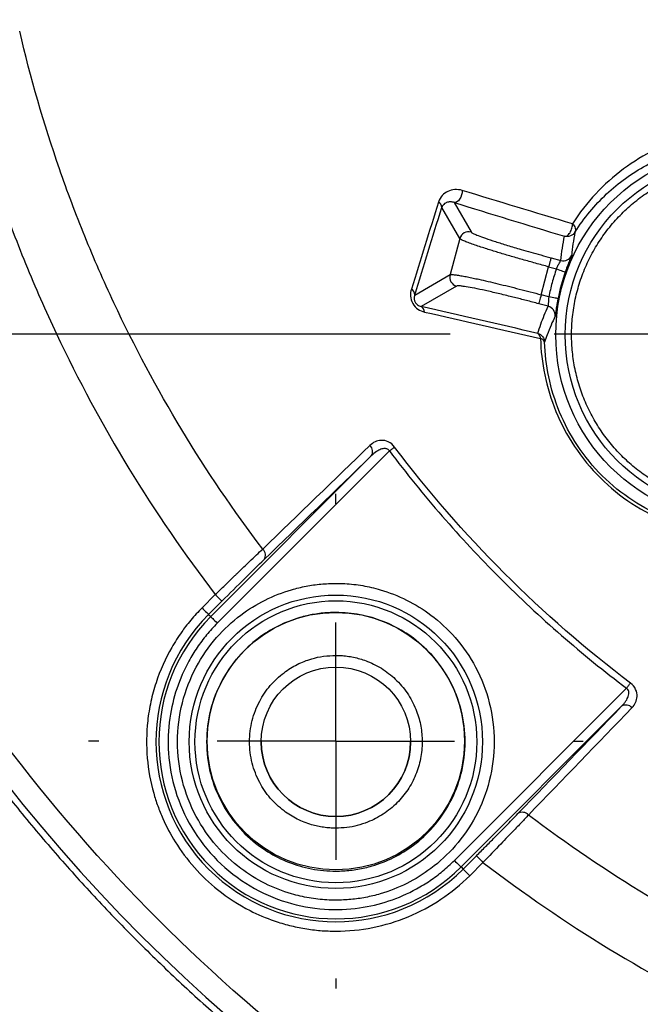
# Model space of a CAD drawing. Header units: millimetres. Extents: x 13 to 546, y 13 to 419.
# Tile 10 of 41: x 145 to 160, y 172 to 196. Entities that reach past the tile are written whole.
import ezdxf

# ---------------------------------------------------------------- set-up
doc = ezdxf.new("R2010")
doc.units = ezdxf.units.MM
doc.header["$LTSCALE"] = 2
doc.linetypes.add('CENTERX2', pattern=[20.32, 12.7, -2.54, 2.54, -2.54])
doc.layers.add('CENTER', color=40, linetype='CENTERX2')
doc.layers.add('DIMENSIONS', color=140, linetype='Continuous', lineweight=25)
doc.styles.add('SLDTEXTSTYLE0', font='TXT', dxfattribs={"width": 0.7})
doc.dimstyles.new('SLDDIMSTYLE0', dxfattribs={"dimtxt": 4.316016, "dimasz": 6.604, "dimexe": 0, "dimexo": 0.0625, "dimgap": 1.079004, "dimtad": 0, "dimtih": 1, "dimtoh": 1, "dimlfac": 0.875, "dimrnd": 1e-09, "dimzin": 12, "dimdsep": 46, "dimtxsty": 'SLDTEXTSTYLE0', "dimsah": 1, "dimcen": 0.09, "dimadec": 0, "dimazin": 3, "dimtfac": 1, "dimtofl": 0, "dimtmove": 0, "dimatfit": 3, "dimfxl": 0, "dimfrac": 2, "dimtolj": 1, "dimtzin": 12, "dimarcsym": 0})
doc.dimstyles.new('SLDDIMSTYLE2', dxfattribs={"dimtxt": 4.316016, "dimasz": 6.604, "dimexe": 0, "dimexo": 0.0625, "dimgap": 1.079004, "dimtad": 0, "dimtih": 1, "dimtoh": 1, "dimlfac": 0.875, "dimrnd": 1e-09, "dimzin": 4, "dimdsep": 46, "dimtxsty": 'SLDTEXTSTYLE0', "dimsah": 1, "dimcen": 0.09, "dimadec": 0, "dimazin": 1, "dimtfac": 1, "dimtofl": 0, "dimtmove": 0, "dimatfit": 3, "dimfxl": 0, "dimfrac": 2, "dimtolj": 1, "dimtzin": 12, "dimarcsym": 0})

# ---------------------------------------------------------------- blocks, each defined once
blk = doc.blocks.new('_D_8')
at = {"layer": 'DIMENSIONS'}
for p, q in [((155.197, 282.047), (70.019, 282.047)), ((76.369, 282.047), (76.369, 245.159)), ((69.956, 237.333), (68.507, 237.333)), ((68.507, 237.333), (68.507, 230.474)), ((82.782, 237.333), (84.231, 237.333)), ((84.231, 237.333), (84.231, 230.474)), ((68.507, 230.474), (69.956, 230.474)), ((84.231, 230.474), (82.782, 230.474)), ((76.369, 188.333), (76.369, 229.508)), ((155.197, 188.333), (70.019, 188.333))]:
    blk.add_line(p, q, dxfattribs=at)
for points in [[(76.369, 282.047), (75.353, 275.443), (77.385, 275.443)], [(76.369, 188.333), (77.385, 194.937), (75.353, 194.937)]]:
    blk.add_solid(points, dxfattribs=at)
at = {"layer": 'DIMENSIONS', "char_height": 4.2333, "attachment_point": 1, "style": 'SLDTEXTSTYLE0'}
for s, insert in [('82.0', (69.956, 243.757)), ('3.23', (69.956, 235.931))]:
    blk.add_mtext(s, dxfattribs=dict(at, insert=insert))
blk = doc.blocks.new('_D_9')
at = {"layer": 'DIMENSIONS'}
for p, q in [((145.135, 292.007), (51.197, 292.007)), ((57.547, 292.007), (57.547, 245.157)), ((51.134, 237.331), (49.685, 237.331)), ((49.685, 237.331), (49.685, 230.472)), ((63.96, 237.331), (65.409, 237.331)), ((65.409, 237.331), (65.409, 230.472)), ((49.685, 230.472), (51.134, 230.472)), ((65.409, 230.472), (63.96, 230.472)), ((57.547, 178.379), (57.547, 229.505)), ((143.801, 178.379), (51.197, 178.379))]:
    blk.add_line(p, q, dxfattribs=at)
for points in [[(57.547, 292.007), (56.531, 285.403), (58.563, 285.403)], [(57.547, 178.379), (58.563, 184.983), (56.531, 184.983)]]:
    blk.add_solid(points, dxfattribs=at)
at = {"layer": 'DIMENSIONS', "char_height": 4.2333, "attachment_point": 1, "style": 'SLDTEXTSTYLE0'}
for s, insert in [('99.4', (51.134, 243.754)), ('3.91', (51.134, 235.929))]:
    blk.add_mtext(s, dxfattribs=dict(at, insert=insert))
blk = doc.blocks.new('SW_CENTERMARKSYMBOL_6')
at = {"layer": 'CENTER', "color": 0}
for p, q in [((0, 5.806), (0, 6.054)), ((0, 0), (0, 2.903)), ((-5.806, 0), (-6.054, 0)), ((0, 0), (-2.903, 0)), ((0, 0), (0, -2.903)), ((0, 0), (2.903, 0)), ((5.806, 0), (6.054, 0)), ((0, -5.806), (0, -6.054))]:
    blk.add_line(p, q, dxfattribs=at)
blk = doc.blocks.new('SW_CENTERMARKSYMBOL_7')
at = {"layer": 'CENTER', "color": 0}
for p, q in [((0, 2.903), (0, 4.617)), ((0, 0), (0, 2.903)), ((-2.903, 0), (-4.617, 0)), ((0, 0), (-2.903, 0)), ((0, 0), (0, -2.903)), ((0, 0), (2.903, 0)), ((2.903, 0), (4.617, 0)), ((0, -2.903), (0, -4.617))]:
    blk.add_line(p, q, dxfattribs=at)

msp = doc.modelspace()

# ---------------------------------------------------------------- linework, layer by layer
for p, q in [((155.29, 191.558), (155.707, 190.837)), ((155.427, 190.675), (154.987, 191.437)), ((155.427, 190.675), (155.191, 189.793)), ((157.664, 190.206), (157.903, 190.142)), ((157.422, 189.301), (157.605, 189.986)), ((157.605, 189.986), (157.795, 189.935)), ((154.327, 189.294), (155.191, 189.793)), ((155.352, 189.513), (154.487, 189.014)), ((157.609, 189.251), (157.422, 189.301)), ((157.594, 189.019), (157.363, 189.08)), ((149.331, 181.427), (153.263, 185.359)), ((153.706, 185.479), (149.492, 181.265)), ((149.444, 181.965), (149.118, 181.639)), ((149.606, 181.803), (149.28, 181.478)), ((149.28, 181.478), (149.331, 181.427)), ((155.297, 175.46), (159.511, 179.674)), ((159.391, 179.231), (155.459, 175.299)), ((155.51, 175.248), (155.835, 175.573)), ((155.671, 175.086), (155.997, 175.412)), ((155.459, 175.299), (155.51, 175.248))]:
    msp.add_line(p, q)
at = {"flags": 128}
for points in [[(155.49, 191.853), (155.487, 191.798), (155.474, 191.743), (155.454, 191.689), (155.426, 191.641), (155.394, 191.602), (155.36, 191.574), (155.324, 191.559), (155.29, 191.558)], [(157.664, 190.206), (157.663, 190.2), (157.659, 190.186), (157.653, 190.165), (157.646, 190.138), (157.637, 190.105), (157.627, 190.068), (157.617, 190.027), (157.605, 189.986)], [(157.795, 189.935), (157.837, 189.92), (157.877, 189.906), (157.914, 189.893), (157.946, 189.881), (157.973, 189.872), (157.993, 189.865), (158.006, 189.86), (158.011, 189.859)], [(157.422, 189.301), (157.411, 189.259), (157.4, 189.219), (157.39, 189.182), (157.381, 189.149), (157.374, 189.121), (157.368, 189.1), (157.364, 189.087), (157.363, 189.08)], [(157.833, 189.207), (157.828, 189.208), (157.815, 189.211), (157.794, 189.215), (157.766, 189.22), (157.732, 189.227), (157.694, 189.234), (157.652, 189.242), (157.609, 189.251)], [(153.706, 185.479), (153.724, 185.492), (153.741, 185.505), (153.758, 185.518), (153.775, 185.531), (153.791, 185.543), (153.806, 185.554), (153.82, 185.565), (153.834, 185.575)], [(149.444, 181.965), (149.475, 181.934), (149.505, 181.904), (149.533, 181.876), (149.557, 181.852), (149.577, 181.831), (149.592, 181.816), (149.602, 181.807), (149.606, 181.803)], [(149.118, 181.639), (149.149, 181.608), (149.18, 181.578), (149.207, 181.55), (149.232, 181.526), (149.252, 181.506), (149.267, 181.491), (149.276, 181.481), (149.28, 181.478)], [(149.331, 181.427), (149.334, 181.423), (149.344, 181.414), (149.359, 181.398), (149.379, 181.378), (149.403, 181.354), (149.431, 181.326), (149.461, 181.296), (149.492, 181.265)], [(159.511, 179.674), (159.524, 179.692), (159.538, 179.709), (159.551, 179.726), (159.563, 179.743), (159.575, 179.759), (159.587, 179.774), (159.597, 179.788), (159.607, 179.801)], [(155.297, 175.46), (155.328, 175.429), (155.359, 175.399), (155.386, 175.371), (155.411, 175.347), (155.431, 175.327), (155.446, 175.312), (155.455, 175.302), (155.459, 175.299)], [(155.835, 175.573), (155.839, 175.57), (155.849, 175.56), (155.864, 175.545), (155.884, 175.525), (155.908, 175.501), (155.936, 175.473), (155.966, 175.443), (155.997, 175.412)], [(155.671, 175.086), (155.64, 175.117), (155.61, 175.147), (155.582, 175.175), (155.558, 175.199), (155.538, 175.219), (155.523, 175.235), (155.513, 175.244), (155.51, 175.248)]]:
    msp.add_lwpolyline(points, dxfattribs=at)
for centre, radius in [((162.355, 188.322), 4.576), ((162.355, 188.322), 4.347), ((152.395, 178.363), 3.59), ((152.395, 178.363), 3.45), ((152.395, 178.363), 1.829)]:
    msp.add_circle(centre, radius)
for centre, radius, start, end in [((177.447, 203.414), 42.153, 193.158, 256.842), ((154.84, 191.44), 0.147, 359.0184, 62.3939), ((155.648, 190.615), 0.229, 75.1836, 164.8164), ((157.962, 190.363), 0.229, 255.0011, 334.9968), ((162.355, 188.322), 4.607, 160.5193, 168.9276), ((155.412, 189.734), 0.229, 165.1836, 254.8164), ((154.173, 189.299), 0.154, 358.4276, 62.8152), ((154.415, 188.885), 0.147, 357.6182, 60.9882), ((157.534, 188.798), 0.229, 354.4451, 74.9975), ((153.098, 185.468), 0.198, 326.6518, 47.9845), ((150.471, 182.93), 0.199, 326.7374, 48.4165), ((152.395, 178.363), 4.405, 135, 315), ((152.395, 178.363), 4.333, 135, 315), ((159.5, 179.065), 0.198, 42.0153, 123.3488), ((152.395, 178.363), 1.829, 180, 0), ((156.962, 176.439), 0.199, 41.5834, 123.2632)]:
    msp.add_arc(centre, radius, start, end)
for points, knots in [([(150.603, 183.078), (149.177, 184.96), (147.962, 186.971), (146.709, 189.641), (146.472, 190.184), (146.027, 191.278), (145.82, 191.828), (145.244, 193.49), (144.92, 194.612), (144.654, 195.748)], [0, 0, 0, 0, 0.5, 0.5, 0.625, 0.625, 0.75, 0.75, 1, 1, 1, 1]), ([(143.099, 195.384), (143.381, 194.179), (143.726, 192.989), (144.34, 191.227), (144.561, 190.644), (145.034, 189.485), (145.288, 188.91), (146.624, 186.082), (147.919, 183.955), (149.444, 181.965)], [0, 0, 0, 0, 0.25, 0.25, 0.375, 0.375, 0.5, 0.5, 1, 1, 1, 1]), ([(136.245, 193.783), (136.3, 193.552), (136.41, 193.089), (136.591, 192.4), (136.782, 191.714), (136.985, 191.03), (137.199, 190.351), (137.424, 189.675), (137.662, 189.003), (137.91, 188.335), (138.169, 187.671), (138.44, 187.012), (138.722, 186.357), (139.015, 185.708), (139.318, 185.063), (139.633, 184.424), (139.958, 183.789), (140.294, 183.161), (140.64, 182.538), (140.997, 181.921), (141.364, 181.311), (141.741, 180.706), (142.129, 180.108), (142.526, 179.516), (142.934, 178.932), (143.351, 178.354), (143.778, 177.783), (144.214, 177.22), (144.66, 176.664), (145.115, 176.116), (145.579, 175.575), (146.053, 175.043), (146.535, 174.518), (147.026, 174.001), (147.525, 173.493), (148.034, 172.994), (148.55, 172.503), (149.075, 172.02), (149.607, 171.547), (150.148, 171.083), (150.696, 170.628), (151.252, 170.182), (151.816, 169.745), (152.386, 169.319), (152.964, 168.901), (153.549, 168.494), (154.14, 168.097), (154.738, 167.709), (155.343, 167.332), (155.953, 166.965), (156.57, 166.608), (157.193, 166.261), (157.822, 165.926), (158.456, 165.601), (159.095, 165.286), (159.74, 164.982), (160.39, 164.69), (161.044, 164.408), (161.703, 164.137), (162.367, 163.878), (163.035, 163.629), (163.707, 163.392), (164.383, 163.167), (165.063, 162.952), (165.746, 162.75), (166.432, 162.558), (167.122, 162.378), (167.584, 162.268), (167.815, 162.212)], [0, 0, 0, 0, 0.015152, 0.030303, 0.045455, 0.060606, 0.075758, 0.090909, 0.106061, 0.121212, 0.136364, 0.151515, 0.166667, 0.181818, 0.19697, 0.212121, 0.227273, 0.242424, 0.257576, 0.272727, 0.287879, 0.30303, 0.318182, 0.333333, 0.348485, 0.363636, 0.378788, 0.393939, 0.409091, 0.424242, 0.439394, 0.454545, 0.469697, 0.484848, 0.5, 0.515152, 0.530303, 0.545455, 0.560606, 0.575758, 0.590909, 0.606061, 0.621212, 0.636364, 0.651515, 0.666667, 0.681818, 0.69697, 0.712121, 0.727273, 0.742424, 0.757576, 0.772727, 0.787879, 0.80303, 0.818182, 0.833333, 0.848485, 0.863636, 0.878788, 0.893939, 0.909091, 0.924242, 0.939394, 0.954545, 0.969697, 0.984848, 1, 1, 1, 1]), ([(167.981, 162.924), (164.231, 163.801), (160.603, 165.202), (153.871, 168.946), (150.767, 171.288), (145.32, 176.735), (142.978, 179.839), (139.234, 186.571), (137.833, 190.198), (136.956, 193.949)], [0, 0, 0, 0, 0.25, 0.25, 0.5, 0.5, 0.75, 0.75, 1, 1, 1, 1]), ([(165.065, 192.623), (164.717, 192.838), (164.366, 192.997), (163.84, 193.172), (163.664, 193.22), (163.318, 193.294), (163.148, 193.321), (162.643, 193.376), (162.311, 193.378), (161.674, 193.321), (161.367, 193.263), (160.775, 193.096), (160.488, 192.986), (159.942, 192.718), (159.684, 192.56), (158.949, 192.017), (158.527, 191.569), (158.188, 191.038)], [0, 0, 0, 0, 0.125, 0.125, 0.1875, 0.1875, 0.25, 0.25, 0.375, 0.375, 0.5, 0.5, 0.625, 0.625, 0.75, 0.75, 1, 1, 1, 1]), ([(158.249, 190.833), (158.471, 191.183), (158.731, 191.495), (159.317, 192.041), (159.644, 192.276), (160.343, 192.658), (160.719, 192.807), (161.506, 193.006), (161.92, 193.058), (162.355, 193.052)], [0, 0, 0, 0, 0.25, 0.25, 0.5, 0.5, 0.75, 0.75, 1, 1, 1, 1]), ([(162.355, 184.134), (162.284, 184.135), (162.142, 184.137), (161.931, 184.154), (161.72, 184.18), (161.511, 184.218), (161.304, 184.266), (161.1, 184.324), (160.899, 184.393), (160.702, 184.472), (160.509, 184.56), (160.321, 184.659), (160.138, 184.766), (159.961, 184.883), (159.79, 185.009), (159.625, 185.143), (159.468, 185.285), (159.318, 185.435), (159.175, 185.593), (159.041, 185.757), (158.916, 185.928), (158.799, 186.106), (158.691, 186.289), (158.593, 186.477), (158.504, 186.67), (158.425, 186.867), (158.357, 187.068), (158.298, 187.272), (158.25, 187.479), (158.213, 187.688), (158.186, 187.898), (158.17, 188.11), (158.163, 188.398), (158.182, 188.761), (158.25, 189.195), (158.364, 189.619), (158.521, 190.029), (158.721, 190.42), (158.96, 190.788), (159.236, 191.13), (159.547, 191.44), (159.888, 191.717), (160.257, 191.956), (160.648, 192.155), (161.058, 192.313), (161.482, 192.426), (161.916, 192.497), (162.208, 192.506), (162.355, 192.51)], [0, 0, 0, 0, 0.016132, 0.032264, 0.048396, 0.064527, 0.080659, 0.096791, 0.112923, 0.129055, 0.145187, 0.161319, 0.17745, 0.193582, 0.209714, 0.225846, 0.241978, 0.25811, 0.274242, 0.290373, 0.306505, 0.322637, 0.338769, 0.354901, 0.371033, 0.387165, 0.403296, 0.419428, 0.43556, 0.451692, 0.467824, 0.483956, 0.500087, 0.533415, 0.566742, 0.60007, 0.633397, 0.666725, 0.700052, 0.73338, 0.766707, 0.800035, 0.833362, 0.86669, 0.900017, 0.933345, 0.966672, 1, 1, 1, 1]), ([(155.49, 191.853), (155.364, 191.891), (155.243, 191.879), (155.087, 191.806), (155.04, 191.773), (154.96, 191.687), (154.927, 191.633), (154.908, 191.571)], [0, 0, 0, 0, 0.5, 0.5, 0.75, 0.75, 1, 1, 1, 1]), ([(155.227, 191.572), (155.216, 191.573), (155.189, 191.575), (155.147, 191.57), (155.111, 191.56), (155.072, 191.542), (155.038, 191.518), (155.006, 191.481), (154.993, 191.451), (154.987, 191.437)], [0, 0, 0, 0, 0.1127882, 0.2559926, 0.4317904, 0.5139585, 0.7111052, 0.872908, 1, 1, 1, 1]), ([(155.29, 191.558), (155.28, 191.562), (155.258, 191.568), (155.238, 191.571), (155.227, 191.572)], [0, 0, 0, 0, 0.4686947, 1, 1, 1, 1]), ([(155.707, 190.837), (155.71, 190.833), (155.716, 190.826), (155.739, 190.811), (155.773, 190.794), (155.818, 190.774), (155.902, 190.739), (156.051, 190.685), (156.296, 190.603), (156.59, 190.511), (156.889, 190.423), (157.166, 190.343), (157.413, 190.274), (157.58, 190.229), (157.664, 190.206)], [0, 0, 0, 0, 0.050331, 0.100239, 0.150015, 0.199951, 0.250337, 0.375215, 0.500266, 0.625081, 0.75007, 0.833567, 0.916424, 1, 1, 1, 1]), ([(157.995, 190.732), (158.012, 190.728), (158.034, 190.732), (158.081, 190.761), (158.106, 190.787), (158.149, 190.854), (158.166, 190.895), (158.186, 190.973), (158.189, 191.009), (158.188, 191.038)], [0, 0, 0, 0, 0.25, 0.25, 0.5, 0.5, 0.75, 0.75, 1, 1, 1, 1]), ([(158.249, 190.833), (158.225, 190.794), (158.186, 190.759), (158.092, 190.721), (158.039, 190.72), (157.995, 190.732)], [0, 0, 0, 0, 0.5, 0.5, 1, 1, 1, 1]), ([(158.249, 190.833), (158.231, 190.737), (158.197, 190.55), (158.178, 190.359), (158.169, 190.267)], [0, 0, 0, 0, 0.514324, 1, 1, 1, 1]), ([(158.188, 191.038), (158.22, 191.008), (158.246, 190.969), (158.268, 190.894), (158.264, 190.858), (158.249, 190.833)], [0, 0, 0, 0, 0.5, 0.5, 1, 1, 1, 1]), ([(157.605, 189.986), (157.552, 190), (157.445, 190.029), (157.284, 190.073), (157.124, 190.117), (156.965, 190.162), (156.808, 190.207), (156.654, 190.252), (156.504, 190.296), (156.36, 190.339), (156.222, 190.381), (156.082, 190.425), (155.938, 190.471), (155.793, 190.52), (155.657, 190.568), (155.542, 190.612), (155.455, 190.651), (155.437, 190.667), (155.427, 190.675)], [0, 0, 0, 0, 0.0476928, 0.0958957, 0.1446092, 0.1938339, 0.2435703, 0.2938189, 0.3445803, 0.3958549, 0.4476432, 0.4999457, 0.564041, 0.6358379, 0.7153347, 0.8025291, 0.8974185, 1, 1, 1, 1]), ([(157.903, 190.142), (157.914, 190.241), (157.937, 190.44), (157.975, 190.634), (157.995, 190.732)], [0, 0, 0, 0, 0.498349, 1, 1, 1, 1]), ([(157.795, 189.935), (157.801, 189.948), (157.813, 189.975), (157.832, 190.013), (157.85, 190.049), (157.874, 190.089), (157.898, 190.129), (157.901, 190.138), (157.903, 190.142)], [0, 0, 0, 0, 0.125306, 0.250956, 0.376981, 0.503412, 0.750042, 1, 1, 1, 1]), ([(158.169, 190.267), (158.169, 190.265), (158.168, 190.262), (158.163, 190.249), (158.151, 190.218), (158.128, 190.162), (158.095, 190.081), (158.067, 190.012), (158.039, 189.937), (158.02, 189.885), (158.011, 189.859)], [0, 0, 0, 0, 0.085109, 0.170014, 0.256027, 0.506931, 0.630623, 0.754883, 0.878396, 1, 1, 1, 1]), ([(157.795, 189.935), (157.776, 189.879), (157.738, 189.767), (157.689, 189.597), (157.645, 189.425), (157.621, 189.309), (157.609, 189.251)], [0, 0, 0, 0, 0.250169, 0.5, 0.749831, 1, 1, 1, 1]), ([(155.191, 189.793), (155.195, 189.794), (155.204, 189.797), (155.232, 189.798), (155.268, 189.795), (155.313, 189.79), (155.364, 189.783), (155.421, 189.774), (155.483, 189.763), (155.547, 189.751), (155.615, 189.738), (155.684, 189.724), (155.754, 189.71), (155.824, 189.695), (155.941, 189.669), (156.116, 189.63), (156.36, 189.572), (156.618, 189.509), (156.884, 189.442), (157.153, 189.373), (157.333, 189.325), (157.422, 189.301)], [0, 0, 0, 0, 0.048338, 0.095034, 0.140088, 0.183499, 0.225269, 0.265396, 0.303881, 0.340723, 0.375924, 0.409482, 0.441397, 0.471671, 0.500302, 0.587142, 0.672556, 0.756546, 0.839115, 0.920266, 1, 1, 1, 1]), ([(154.243, 189.436), (154.227, 189.385), (154.219, 189.329), (154.227, 189.209), (154.244, 189.146), (154.308, 189.032), (154.355, 188.982), (154.456, 188.913), (154.51, 188.891), (154.563, 188.879)], [0, 0, 0, 0, 0.25, 0.25, 0.5, 0.5, 0.75, 0.75, 1, 1, 1, 1]), ([(157.363, 189.08), (157.312, 189.094), (157.212, 189.121), (157.061, 189.16), (156.913, 189.198), (156.767, 189.235), (156.553, 189.288), (156.28, 189.353), (155.98, 189.421), (155.726, 189.473), (155.553, 189.503), (155.443, 189.517), (155.378, 189.521), (155.361, 189.516), (155.352, 189.513)], [0, 0, 0, 0, 0.050262, 0.100105, 0.149819, 0.199698, 0.250033, 0.374819, 0.499837, 0.624684, 0.749765, 0.833351, 0.916311, 1, 1, 1, 1]), ([(154.314, 189.232), (154.313, 189.207), (154.313, 189.164), (154.353, 189.089), (154.397, 189.05), (154.441, 189.025), (154.47, 189.018), (154.487, 189.014)], [0, 0, 0, 0, 0.265838, 0.467115, 0.60586, 0.780452, 1, 1, 1, 1]), ([(154.327, 189.294), (154.323, 189.284), (154.317, 189.265), (154.315, 189.243), (154.314, 189.232)], [0, 0, 0, 0, 0.535538, 1, 1, 1, 1]), ([(157.609, 189.251), (157.601, 189.193), (157.598, 189.134), (157.595, 189.048), (157.595, 189.021), (157.594, 189.019)], [0, 0, 0, 0, 0.5, 0.5, 1, 1, 1, 1]), ([(157.833, 189.207), (157.829, 189.189), (157.822, 189.153), (157.813, 189.099), (157.802, 189.039), (157.792, 188.973), (157.779, 188.886), (157.77, 188.822), (157.764, 188.784), (157.763, 188.779), (157.762, 188.776)], [0, 0, 0, 0, 0.081153, 0.162419, 0.245236, 0.369174, 0.492873, 0.744099, 0.872669, 1, 1, 1, 1]), ([(157.338, 188.354), (157.362, 188.43), (157.411, 188.58), (157.497, 188.801), (157.561, 188.946), (157.594, 189.019)], [0, 0, 0, 0, 0.335061, 0.668394, 1, 1, 1, 1]), ([(157.762, 188.776), (157.728, 188.703), (157.658, 188.553), (157.6, 188.4), (157.57, 188.322)], [0, 0, 0, 0, 0.488048, 1, 1, 1, 1]), ([(157.338, 188.354), (157.382, 188.343), (157.426, 188.315), (157.489, 188.237), (157.505, 188.188), (157.507, 188.142)], [0, 0, 0, 0, 0.5, 0.5, 1, 1, 1, 1]), ([(157.406, 188.23), (157.403, 188.261), (157.395, 188.29), (157.371, 188.334), (157.355, 188.348), (157.338, 188.354)], [0, 0, 0, 0, 0.5, 0.5, 1, 1, 1, 1]), ([(157.406, 188.23), (157.413, 187.937), (157.446, 187.641), (157.569, 187.045), (157.661, 186.741), (157.904, 186.153), (158.055, 185.867), (158.422, 185.315), (158.635, 185.056), (159.107, 184.586), (159.371, 184.373), (159.917, 184.013), (160.202, 183.863), (161.093, 183.499), (161.696, 183.386), (162.28, 183.373)], [0, 0, 0, 0, 0.125, 0.125, 0.25, 0.25, 0.375, 0.375, 0.5, 0.5, 0.625, 0.625, 0.75, 0.75, 1, 1, 1, 1]), ([(157.507, 188.142), (157.506, 188.159), (157.496, 188.177), (157.461, 188.208), (157.435, 188.221), (157.406, 188.23)], [0, 0, 0, 0, 0.5, 0.5, 1, 1, 1, 1]), ([(162.191, 183.474), (161.631, 183.487), (161.053, 183.598), (160.198, 183.949), (159.924, 184.093), (159.4, 184.439), (159.146, 184.644), (158.692, 185.096), (158.488, 185.345), (158.135, 185.875), (157.989, 186.149), (157.755, 186.714), (157.666, 187.005), (157.547, 187.578), (157.515, 187.861), (157.507, 188.142)], [0, 0, 0, 0, 0.25, 0.25, 0.375, 0.375, 0.5, 0.5, 0.625, 0.625, 0.75, 0.75, 0.875, 0.875, 1, 1, 1, 1]), ([(153.834, 185.575), (153.791, 185.632), (153.736, 185.676), (153.619, 185.73), (153.56, 185.74), (153.396, 185.734), (153.302, 185.685), (153.23, 185.615)], [0, 0, 0, 0, 0.25, 0.25, 0.5, 0.5, 1, 1, 1, 1]), ([(153.706, 185.479), (153.7, 185.488), (153.688, 185.506), (153.66, 185.525), (153.627, 185.536), (153.588, 185.539), (153.545, 185.534), (153.477, 185.514), (153.377, 185.461), (153.305, 185.397), (153.263, 185.359)], [0, 0, 0, 0, 0.056796, 0.114692, 0.178213, 0.250838, 0.334925, 0.431999, 0.667177, 1, 1, 1, 1]), ([(159.607, 179.801), (158.523, 180.62), (157.492, 181.515), (155.544, 183.463), (154.65, 184.493), (153.834, 185.575)], [0, 0, 0, 0, 0.5, 0.5, 1, 1, 1, 1]), ([(153.706, 185.479), (154.527, 184.391), (155.426, 183.356), (157.385, 181.397), (158.421, 180.497), (159.511, 179.674)], [0, 0, 0, 0, 0.5, 0.5, 1, 1, 1, 1]), ([(149.444, 181.965), (149.485, 182.004), (149.562, 182.08), (149.672, 182.186), (149.768, 182.279), (149.851, 182.359), (149.919, 182.425), (149.975, 182.479), (150.017, 182.519), (150.045, 182.547), (150.132, 182.631), (150.272, 182.764), (150.452, 182.936), (150.554, 183.033), (150.603, 183.078)], [0, 0, 0, 0, 0.095817, 0.182244, 0.258811, 0.325186, 0.381155, 0.426586, 0.461408, 0.485589, 0.499117, 0.680781, 0.848024, 1, 1, 1, 1]), ([(149.606, 181.803), (149.796, 181.994), (149.981, 182.177), (150.337, 182.529), (150.497, 182.685), (150.637, 182.82)], [0, 0, 0, 0, 0.5, 0.5, 1, 1, 1, 1]), ([(152.395, 174.487), (152.321, 174.488), (152.175, 174.49), (151.955, 174.51), (151.738, 174.54), (151.522, 174.584), (151.156, 174.68), (150.652, 174.876), (150.024, 175.266), (149.436, 175.811), (148.935, 176.537), (148.598, 177.408), (148.479, 178.363), (148.598, 179.317), (148.935, 180.188), (149.436, 180.914), (150.024, 181.46), (150.652, 181.849), (151.201, 182.063), (151.665, 182.175), (152.028, 182.229), (152.272, 182.235), (152.395, 182.239)], [0, 0, 0, 0, 0.018143, 0.036204, 0.054241, 0.072312, 0.090476, 0.147719, 0.205019, 0.271775, 0.344182, 0.420915, 0.500011, 0.579106, 0.655839, 0.728246, 0.795002, 0.852245, 0.909545, 0.939728, 0.969789, 1, 1, 1, 1]), ([(152.395, 182.239), (152.468, 182.237), (152.615, 182.235), (152.834, 182.216), (153.052, 182.185), (153.267, 182.141), (153.634, 182.045), (154.138, 181.849), (154.766, 181.46), (155.354, 180.914), (155.854, 180.188), (156.192, 179.317), (156.311, 178.363), (156.192, 177.408), (155.854, 176.537), (155.354, 175.811), (154.766, 175.266), (154.138, 174.876), (153.589, 174.662), (153.125, 174.55), (152.762, 174.497), (152.517, 174.49), (152.395, 174.487)], [0, 0, 0, 0, 0.018143, 0.036204, 0.054241, 0.072312, 0.090476, 0.147719, 0.205019, 0.271775, 0.344182, 0.420915, 0.500011, 0.579106, 0.655839, 0.728246, 0.795002, 0.852245, 0.909545, 0.939728, 0.969789, 1, 1, 1, 1]), ([(149.118, 181.639), (149.071, 181.591), (148.976, 181.494), (148.842, 181.34), (148.724, 181.193), (148.563, 180.975), (148.282, 180.537), (148.025, 179.961), (147.858, 179.346), (147.757, 178.732), (147.749, 177.973), (147.875, 177.277), (148.031, 176.791), (148.194, 176.387), (148.59, 175.636), (149.305, 174.831), (150.194, 174.258), (150.803, 174), (151.257, 173.865), (151.633, 173.787), (152.014, 173.737), (152.268, 173.732), (152.395, 173.729)], [0, 0, 0, 0, 0.018658, 0.037315, 0.055972, 0.070628, 0.111838, 0.19896, 0.24281, 0.286794, 0.370087, 0.450258, 0.480188, 0.510291, 0.570113, 0.713231, 0.800008, 0.859268, 0.894686, 0.930102, 0.965054, 1, 1, 1, 1]), ([(152.395, 181.527), (152.335, 181.526), (152.215, 181.524), (152.036, 181.508), (151.859, 181.483), (151.683, 181.448), (151.383, 181.369), (150.972, 181.209), (150.459, 180.891), (149.979, 180.446), (149.57, 179.853), (149.295, 179.142), (149.198, 178.363), (149.295, 177.583), (149.567, 176.882), (149.972, 176.286), (150.451, 175.839), (150.971, 175.516), (151.42, 175.341), (151.799, 175.25), (152.095, 175.206), (152.295, 175.201), (152.395, 175.198)], [0, 0, 0, 0, 0.018141, 0.0362, 0.054236, 0.072308, 0.090474, 0.147709, 0.205014, 0.271769, 0.344174, 0.420906, 0.5, 0.579093, 0.655825, 0.725386, 0.795007, 0.852242, 0.909547, 0.939726, 0.969786, 1, 1, 1, 1]), ([(152.395, 175.198), (152.455, 175.199), (152.575, 175.201), (152.754, 175.217), (152.931, 175.242), (153.107, 175.278), (153.406, 175.356), (153.818, 175.516), (154.33, 175.834), (154.81, 176.279), (155.219, 176.872), (155.495, 177.583), (155.592, 178.363), (155.495, 179.142), (155.222, 179.844), (154.818, 180.439), (154.338, 180.886), (153.818, 181.209), (153.369, 181.384), (152.991, 181.475), (152.694, 181.519), (152.495, 181.524), (152.395, 181.527)], [0, 0, 0, 0, 0.018141, 0.0362, 0.054236, 0.072308, 0.090474, 0.147709, 0.205014, 0.271769, 0.344174, 0.420906, 0.5, 0.579093, 0.655825, 0.725386, 0.795007, 0.852242, 0.909547, 0.939726, 0.969786, 1, 1, 1, 1]), ([(149.492, 181.265), (149.447, 181.219), (149.357, 181.126), (149.23, 180.979), (149.11, 180.827), (148.997, 180.669), (148.892, 180.506), (148.704, 180.181), (148.479, 179.668), (148.3, 178.907), (148.268, 178.058), (148.437, 177.139), (148.837, 176.234), (149.462, 175.43), (150.266, 174.805), (151.171, 174.405), (152.09, 174.236), (152.939, 174.268), (153.7, 174.447), (154.272, 174.697), (154.703, 174.961), (155.015, 175.193), (155.203, 175.371), (155.297, 175.46)], [0, 0, 0, 0, 0.015128, 0.030191, 0.045224, 0.060261, 0.075334, 0.090479, 0.147724, 0.205022, 0.271777, 0.344184, 0.420918, 0.500012, 0.579107, 0.655841, 0.728247, 0.795003, 0.852248, 0.909546, 0.939729, 0.96979, 1, 1, 1, 1]), ([(152.395, 176.248), (152.345, 176.249), (152.245, 176.251), (152.096, 176.268), (151.948, 176.294), (151.728, 176.35), (151.444, 176.461), (151.097, 176.677), (150.776, 176.975), (150.506, 177.373), (150.324, 177.842), (150.259, 178.363), (150.324, 178.883), (150.506, 179.352), (150.776, 179.75), (151.096, 180.048), (151.444, 180.265), (151.775, 180.393), (152.095, 180.465), (152.295, 180.473), (152.395, 180.477)], [0, 0, 0, 0, 0.022652, 0.045205, 0.067772, 0.090469, 0.147689, 0.205013, 0.274561, 0.344198, 0.420932, 0.500028, 0.579124, 0.655858, 0.725406, 0.795043, 0.852263, 0.909587, 0.954764, 1, 1, 1, 1]), ([(152.395, 180.477), (152.448, 180.476), (152.554, 180.474), (152.712, 180.455), (152.868, 180.425), (153.022, 180.384), (153.258, 180.301), (153.564, 180.143), (153.903, 179.865), (154.186, 179.519), (154.377, 179.135), (154.486, 178.744), (154.521, 178.352), (154.483, 177.947), (154.361, 177.549), (154.165, 177.18), (153.896, 176.854), (153.564, 176.583), (153.227, 176.409), (152.922, 176.309), (152.661, 176.258), (152.484, 176.251), (152.395, 176.248)], [0, 0, 0, 0, 0.024055, 0.047957, 0.071843, 0.095851, 0.120115, 0.184728, 0.250074, 0.317438, 0.38518, 0.442524, 0.500008, 0.562438, 0.624988, 0.687418, 0.749968, 0.814952, 0.879927, 0.920031, 0.959841, 1, 1, 1, 1]), ([(159.647, 179.198), (159.717, 179.27), (159.766, 179.364), (159.772, 179.528), (159.762, 179.587), (159.708, 179.703), (159.664, 179.759), (159.607, 179.801)], [0, 0, 0, 0, 0.5, 0.5, 0.75, 0.75, 1, 1, 1, 1]), ([(159.391, 179.231), (159.412, 179.253), (159.451, 179.294), (159.496, 179.358), (159.53, 179.415), (159.556, 179.473), (159.571, 179.532), (159.571, 179.592), (159.552, 179.644), (159.524, 179.664), (159.511, 179.674)], [0, 0, 0, 0, 0.178964, 0.333314, 0.463217, 0.568958, 0.709557, 0.822514, 0.915102, 1, 1, 1, 1]), ([(155.835, 175.573), (155.873, 175.611), (155.949, 175.687), (156.062, 175.8), (156.172, 175.912), (156.281, 176.021), (156.411, 176.153), (156.557, 176.302), (156.715, 176.463), (156.807, 176.557), (156.853, 176.605)], [0, 0, 0, 0, 0.100829, 0.200757, 0.300381, 0.4003, 0.501111, 0.667982, 0.833346, 1, 1, 1, 1]), ([(157.111, 176.571), (157.084, 176.543), (157.03, 176.485), (156.938, 176.388), (156.836, 176.282), (156.723, 176.163), (156.589, 176.023), (156.35, 175.777), (156.143, 175.563), (155.997, 175.412)], [0, 0, 0, 0, 0.089128, 0.183794, 0.2839, 0.38927, 0.499635, 0.645678, 1, 1, 1, 1]), ([(169.781, 170.622), (168.648, 170.886), (167.528, 171.21), (165.865, 171.786), (165.314, 171.993), (164.217, 172.439), (163.672, 172.678), (160.994, 173.934), (158.986, 175.15), (157.111, 176.571)], [0, 0, 0, 0, 0.25, 0.25, 0.375, 0.375, 0.5, 0.5, 1, 1, 1, 1]), ([(155.997, 175.412), (157.98, 173.893), (160.104, 172.596), (162.94, 171.256), (163.518, 171.002), (164.68, 170.527), (165.265, 170.306), (167.028, 169.692), (168.216, 169.348), (169.416, 169.067)], [0, 0, 0, 0, 0.5, 0.5, 0.625, 0.625, 0.75, 0.75, 1, 1, 1, 1]), ([(152.395, 173.729), (153.001, 173.729), (153.608, 173.849), (154.728, 174.314), (155.242, 174.657), (155.671, 175.086)], [0, 0, 0, 0, 0.5, 0.5, 1, 1, 1, 1])]:
    msp.add_open_spline(points, degree=3, knots=knots)
for points in [[(158.188, 191.038), (157.278, 191.311), (156.378, 191.583), (155.49, 191.853)], [(154.908, 191.571), (154.685, 190.853), (154.463, 190.141), (154.243, 189.436)], [(155.29, 191.558), (156.18, 191.285), (157.082, 191.009), (157.995, 190.732)], [(154.327, 189.294), (154.545, 190.002), (154.766, 190.716), (154.987, 191.437)], [(157.338, 188.354), (156.376, 188.579), (155.425, 188.799), (154.487, 189.014)], [(154.563, 188.879), (155.498, 188.667), (156.447, 188.451), (157.406, 188.23)], [(157.57, 188.322), (157.548, 188.263), (157.527, 188.203), (157.507, 188.142)], [(153.23, 185.615), (152.354, 184.769), (151.478, 183.924), (150.603, 183.078)], [(150.637, 182.82), (151.512, 183.666), (152.387, 184.512), (153.263, 185.359)], [(159.391, 179.231), (158.545, 178.355), (157.698, 177.48), (156.853, 176.605)], [(157.111, 176.571), (157.956, 177.446), (158.801, 178.322), (159.647, 179.198)]]:
    msp.add_open_spline(points, degree=3)
at = {"layer": 'CENTER'}
msp.add_circle((152.395, 178.379), 3.151, dxfattribs=at)

# ---------------------------------------------------------------- block references
for name, p in [('SW_CENTERMARKSYMBOL_7', (162.355, 188.333)), ('SW_CENTERMARKSYMBOL_6', (152.395, 178.379))]:
    msp.add_blockref(name, p, dxfattribs=at)

# ---------------------------------------------------------------- dimensions: what is measured, and where the dimension line sits
at = {"layer": 'DIMENSIONS'}
for base, p1, p2, dimstyle, picture, middle in [((57.547, 292.007), (146.341, 178.379), (147.675, 292.007), 'SLDDIMSTYLE0', '_D_9', (57.547, 237.331)), ((76.369, 282.047), (157.737, 188.333), (157.737, 282.047), 'SLDDIMSTYLE2', '_D_8', (76.369, 237.333))]:
    dim = msp.add_linear_dim(base=base, p1=p1, p2=p2, angle=90, dimstyle=dimstyle, dxfattribs=at)
    dim.commit()
    dim.dimension.update_dxf_attribs({"geometry": picture, "text_midpoint": middle, "dimtype": 160})

doc.saveas('drawing.dxf')
